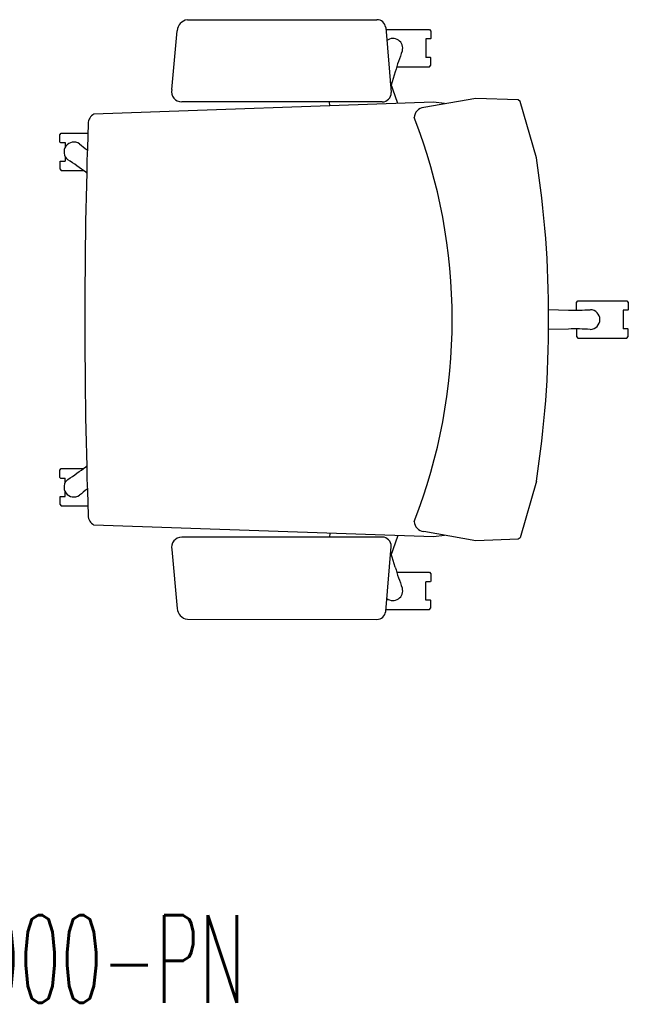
# Model space of a CAD drawing. Header units: inches. Extents: x 11 to 683, y -98 to 54.
# Tile 5 of 256: x 125 to 153, y -95 to -50. Entities that reach past the tile are written whole.
import ezdxf
from ezdxf.enums import TextEntityAlignment as Align

# ---------------------------------------------------------------- set-up
doc = ezdxf.new("R2010")
doc.units = ezdxf.units.IN
doc.header["$MEASUREMENT"] = 0
doc.header["$PDMODE"] = 1
doc.header["$PDSIZE"] = 1
for name, color, linetype in [('A-FURN-P-SEAT', 12, 'Continuous'), ('A-FURN-P-TEXT_UTEXT', 7, 'Continuous'), ('A-FURN-P-WKSF-SUPPORT', 1, 'Continuous'), ('A-FURN-P-WKSF-SUPPORT-TEXT', 202, 'Continuous'), ('PSATTR', 7, 'Continuous')]:
    doc.layers.add(name, color=color, linetype=linetype)
doc.styles.add('CAD_FNT', font='TXT.SHX', dxfattribs={"height": 1})
doc.styles.add('PMSymText', font='txt.shx', dxfattribs={"width": 0.65})
doc.styles.get("Standard").update_dxf_attribs({"font": 'simplex.shx'})

# ---------------------------------------------------------------- blocks, each defined once
blk = doc.blocks.new('ZUBW-0000-PN-2D')
at = {"layer": 'A-FURN-P-WKSF-SUPPORT'}
blk.add_point((0, 0), dxfattribs=at)
blk.add_point((0, 0), dxfattribs=at)
at = {"layer": 'A-FURN-P-TEXT_UTEXT', "style": 'PMSymText', "width": 0.65, "flags": 8}
for tag, p in [('PSUT1', (0, -8.002)), ('PSUT3', (0, -20.002))]:
    blk.add_attdef(tag, text='', height=4, dxfattribs=at).set_placement(p, align=Align.CENTER)
at = {"layer": 'A-FURN-P-TEXT_UTEXT', "style": 'PMSymText', "width": 0.65}
blk.add_attdef('PSUT2', text='', height=4, dxfattribs=at).set_placement((0, -14.002), align=Align.CENTER)
at = {"layer": 'A-FURN-P-WKSF-SUPPORT-TEXT', "linetype": 'Continuous', "style": 'CAD_FNT', "width": 0.55, "flags": 8}
blk.add_attdef('ITEXT', text='', height=4, rotation=0, dxfattribs=at).set_placement((0, 0), align=Align.MIDDLE_CENTER)
at = {"layer": 'PSATTR', "flags": 1}
for tag in ['PSON', 'PSMC', 'PSDH', 'PSPN', 'PSQT', 'PSEC', 'PST5', 'PST4', 'PST3', 'PST2', 'PST1']:
    blk.add_attdef(tag, text='', height=1, dxfattribs=at).set_placement((0, 0), align=Align.TOP_CENTER)
blk = doc.blocks.new('SCT-10-7-2D')
at = {"layer": 'A-FURN-P-SEAT'}
for p, q in [((5.349, 13.671), (-3.285, 13.674)), ((-5.694, 13.23, 0), (-5.756, 13.153, 0)), ((-5.756, 13.153, 0), (-5.756, 12.819, 0)), ((-3.698, 13.23, 0), (-5.694, 13.23, 0)), ((-3.691, 13.317), (-3.943, 10.35)), ((6.057, 10.491), (5.819, 13.172)), ((-5.756, 12.819, 0), (-5.736, 12.799, 0)), ((-5.736, 12.799, 0), (-5.519, 12.799, 0)), ((-5.519, 12.799, 0), (-5.519, 11.957, 0)), ((-5.756, 11.937, 0), (-5.736, 11.957, 0)), ((-5.756, 11.603, 0), (-5.756, 11.937, 0)), ((-5.736, 11.957, 0), (-5.519, 11.957, 0)), ((-5.694, 11.526, 0), (-5.756, 11.603, 0)), ((-4.197, 11.526, 0), (-5.694, 11.526, 0)), ((-4.126, 11.295), (-3.945, 10.692)), ((-4.242, 9.851), (-3.904, 10.807)), ((-10.56, 7.379), (-9.818, 9.95)), ((-9.818, 9.95), (-9.729, 10.015)), ((-9.729, 10.015), (-7.804, 10.086)), ((-7.804, 10.086), (-5.428, 9.666)), ((-6.377, 9.85), (-5.868, 9.907)), ((-5.868, 9.907), (9.605, 9.373)), ((-3.532, 9.921), (5.605, 9.925)), ((-1.139, 9.744), (-1.132, 9.922)), ((11.096, 8.502, 0), (9.886, 8.502, 0)), ((11.157, 8.425, 0), (11.096, 8.502, 0)), ((11.157, 8.091, 0), (11.138, 8.071, 0)), ((11.157, 8.091, 0), (11.157, 8.425, 0)), ((10.92, 8.071, 0), (10.92, 7.851, 0)), ((11.138, 8.071, 0), (10.92, 8.071, 0)), ((10.92, 7.437, 0), (10.92, 7.229, 0)), ((11.138, 7.229, 0), (10.92, 7.229, 0)), ((11.157, 7.209, 0), (11.138, 7.229, 0)), ((11.157, 7.209, 0), (11.157, 6.875, 0)), ((11.096, 6.798, 0), (10.089, 6.798, 0)), ((11.157, 6.875, 0), (11.096, 6.798, 0)), ((9.939, 6.683), (9.978, 6.713)), ((-14.688, 0.852), (-14.749, 0.775)), ((-14.749, 0.775), (-14.749, 0.441)), ((-12.449, 0.852), (-14.688, 0.852)), ((-12.387, 0.775), (-12.449, 0.852)), ((-12.387, 0.441), (-12.387, 0.775)), ((-12.018, 0.434), (-11.114, 0.454)), ((-14.749, 0.441), (-14.73, 0.421)), ((-14.73, 0.421), (-14.512, 0.421)), ((-14.512, -0.421), (-14.512, 0.421)), ((-14.749, -0.441), (-14.73, -0.421)), ((-14.749, -0.775), (-14.749, -0.441)), ((-14.73, -0.421), (-14.512, -0.421)), ((-12.387, -0.441), (-12.387, -0.775)), ((-11.117, -0.454), (-12.018, -0.434)), ((-14.688, -0.852), (-14.749, -0.775)), ((-12.449, -0.852), (-14.688, -0.852)), ((-12.387, -0.775), (-12.449, -0.852)), ((9.939, -6.683), (9.978, -6.713)), ((11.096, -6.798, 0), (10.089, -6.798, 0)), ((11.157, -6.875, 0), (11.096, -6.798, 0)), ((11.157, -7.209, 0), (11.157, -6.875, 0)), ((-10.56, -7.379), (-9.818, -9.95)), ((10.92, -7.437, 0), (10.92, -7.229, 0)), ((11.138, -7.229, 0), (10.92, -7.229, 0)), ((11.157, -7.209, 0), (11.138, -7.229, 0)), ((10.92, -8.071, 0), (10.92, -7.851, 0)), ((11.138, -8.071, 0), (10.92, -8.071, 0)), ((11.157, -8.091, 0), (11.138, -8.071, 0)), ((11.096, -8.502, 0), (9.886, -8.502, 0)), ((11.157, -8.425, 0), (11.096, -8.502, 0)), ((11.157, -8.091, 0), (11.157, -8.425, 0)), ((-5.868, -9.907), (9.605, -9.373)), ((-7.804, -10.086), (-5.428, -9.666)), ((-6.377, -9.85), (-5.868, -9.907)), ((-4.242, -9.851), (-3.904, -10.807)), ((-1.139, -9.744), (-1.132, -9.922)), ((-9.818, -9.95), (-9.729, -10.015)), ((-9.729, -10.015), (-7.804, -10.086)), ((-3.532, -9.921), (5.605, -9.925)), ((-4.126, -11.295), (-3.945, -10.692)), ((-3.691, -13.317), (-3.943, -10.35)), ((6.057, -10.491), (5.819, -13.172)), ((-5.694, -11.526, 0), (-5.756, -11.603, 0)), ((-5.756, -11.603, 0), (-5.756, -11.937, 0)), ((-4.197, -11.526, 0), (-5.694, -11.526, 0)), ((-5.756, -11.937, 0), (-5.736, -11.957, 0)), ((-5.736, -11.957, 0), (-5.519, -11.957, 0)), ((-5.519, -12.799, 0), (-5.519, -11.957, 0)), ((-5.756, -12.819, 0), (-5.736, -12.799, 0)), ((-5.756, -13.153, 0), (-5.756, -12.819, 0)), ((-5.736, -12.799, 0), (-5.519, -12.799, 0)), ((-5.694, -13.23, 0), (-5.756, -13.153, 0)), ((-3.698, -13.23, 0), (-5.694, -13.23, 0)), ((5.349, -13.671), (-3.285, -13.674))]:
    blk.add_line(p, q, dxfattribs=at)
for centre, radius, start, end in [((-3.286, 13.266), 0.408, 89.9787, 172.7665), ((5.268, 13.123), 0.554, 5.0564, 81.6035), ((-4.019, 12.368), 0.449, 51.8778, 196.1887), ((-15.079, 8.079), 11.416, 16.3651, 21.3925), ((-3.519, 10.345), 0.424, 179.3584, 268.1697), ((5.605, 10.388), 0.463, 270.0236, 12.7259), ((-5.473, 9.188), 0.479, 2.3186, 84.5482), ((18.667, 0), 25.39, 158.7369, 201.2631), ((9.36, 8.924), 0.511, 1.3189, 61.3454), ((-253.522, 0), 263.545, 358.05686, 1.94314), ((10.521, 7.644), 0.449, 307.8113, 124.1887), ((3.024, 16.838), 11.416, 307.0998, 309.3925), ((36.17, 0.136), 47.288, 171.1894, 180.1649), ((16.949, -2.328), 11.417, 122.6079, 127.6347), ((-13.005, 0), 0.449, 91.8113, 268.1887), ((-12.343, 11.845), 11.416, 266.6075, 271.6349), ((36.17, -0.136), 47.288, 179.8351, 188.8106), ((-12.343, -11.846), 11.417, 88.3653, 93.3921), ((16.949, 2.328), 11.417, 232.3653, 237.3921), ((10.521, -7.644), 0.449, 235.8113, 52.1887), ((3.024, -16.838), 11.416, 50.6075, 52.9002), ((9.36, -8.924), 0.511, 298.6546, 358.6811), ((-5.473, -9.188), 0.479, 275.4518, 357.6814), ((-3.519, -10.345), 0.424, 91.8303, 180.6416), ((5.605, -10.388), 0.463, 347.2741, 89.9764), ((-15.079, -8.079), 11.416, 338.6075, 343.6349), ((-4.019, -12.368), 0.449, 163.8113, 308.1222), ((-3.286, -13.266), 0.408, 187.2335, 270.0213), ((5.268, -13.123), 0.554, 278.3965, 354.9436)]:
    blk.add_arc(centre, radius, start, end, dxfattribs=at)
blk.add_point((0, 0), dxfattribs=at)
at = {"layer": 'PSATTR', "flags": 1}
for tag in ['PSON', 'PSMC', 'PSDH', 'PSPN', 'PSQT', 'PSEC', 'PST5', 'PST4', 'PST3', 'PST2', 'PST1']:
    blk.add_attdef(tag, text='', height=1, dxfattribs=at).set_placement((0, 0), align=Align.TOP_CENTER)

msp = doc.modelspace()

# ---------------------------------------------------------------- block references
at = {"rotation": 180}
msp.add_blockref('SCT-10-7-2D', (138.408, -64.168), dxfattribs=at)
ref = msp.add_blockref('ZUBW-0000-PN-2D', (123.333, -93.327))
ref.add_attrib('ITEXT', 'ZUBW-0000-PN', dxfattribs={"layer": 'A-FURN-P-WKSF-SUPPORT-TEXT', "linetype": 'Continuous', "height": 4, "rotation": 0, "style": 'CAD_FNT', "width": 0.55}).set_placement((123.333, -93.327), align=Align.MIDDLE_CENTER)

doc.saveas('drawing.dxf')
